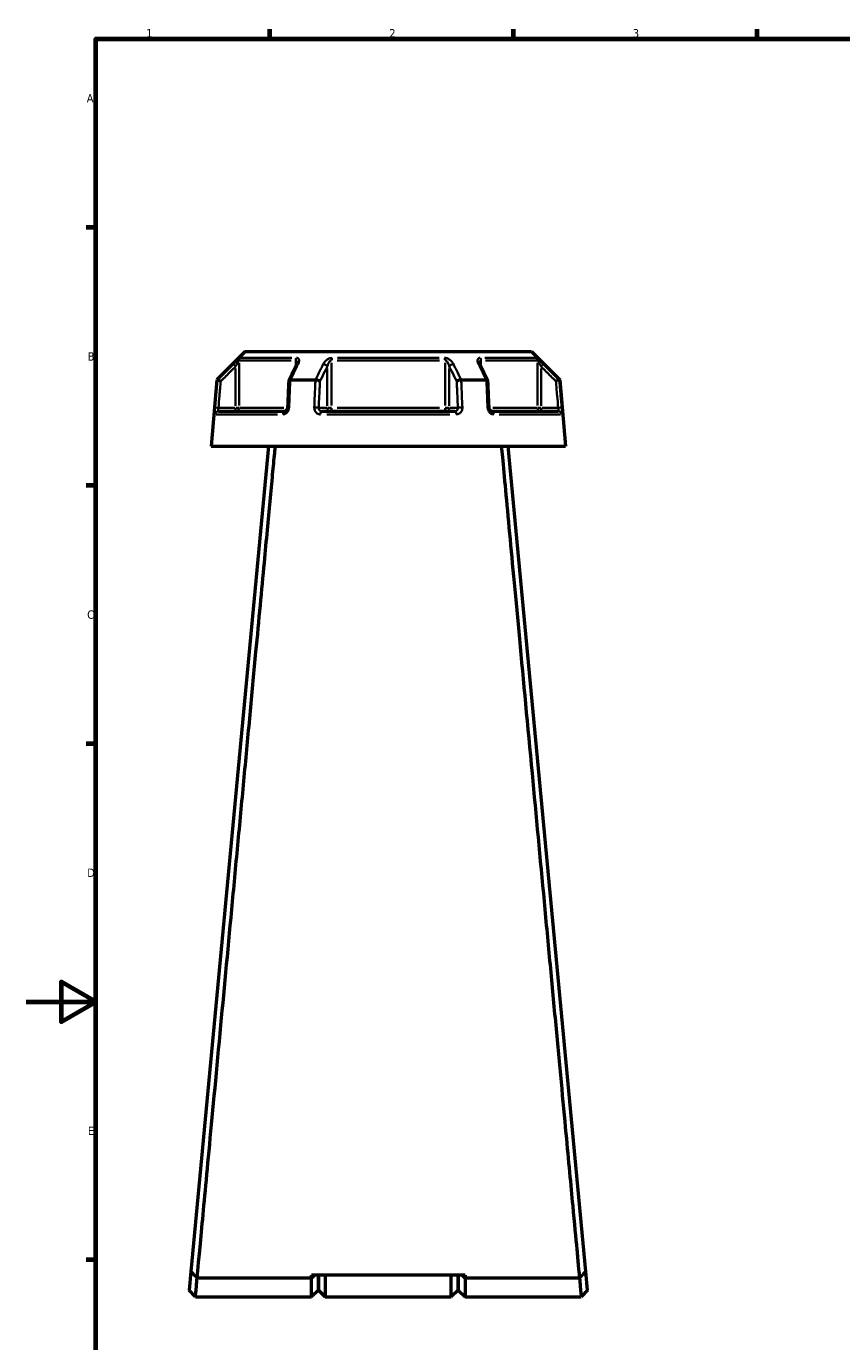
# Model space of a CAD drawing. Header units: millimetres. Extents: x 0 to 949, y -372 to 915.
# Tile 4 of 13: x 0 to 235, y 199 to 578. Entities that reach past the tile are written whole.
import ezdxf

# ---------------------------------------------------------------- set-up
doc = ezdxf.new("R2010")
doc.units = ezdxf.units.MM
for name, color, linetype, lineweight in [('Border (ANSI)', 7, 'Continuous', 70), ('Visible (ANSI)', 7, 'Continuous', 50), ('Visible Narrow (ANSI)', 7, 'Continuous', 35)]:
    doc.layers.add(name, color=color, linetype=linetype, lineweight=lineweight)
doc.styles.add('Note Text (ANSI)', font='tahoma.ttf')

# ---------------------------------------------------------------- blocks, each defined once
blk = doc.blocks.new('Borders Default Border')
at = {"layer": 'Border (ANSI)'}
for p, q in [((70.08, 574), (70.08, 576.8)), ((140.17, 574), (140.17, 576.8)), ((210.25, 574), (210.25, 576.8)), ((20, 519.75), (17.2, 519.75)), ((20, 445.5), (17.2, 445.5)), ((20, 371.25), (17.2, 371.25)), ((20, 222.75), (17.2, 222.75))]:
    blk.add_line(p, q, dxfattribs=at)
at = {"layer": 'Border (ANSI)', "flags": 128}
for points in [[(20, 20), (20, 574), (821, 574), (821, 20), (20, 20)], [(0, 297), (20, 297), (10, 302.77), (10, 291.23), (20, 297)]]:
    blk.add_lwpolyline(points, dxfattribs=at)
at = {"layer": 'Border (ANSI)', "color": 5, "true_color": 0x0000ff, "char_height": 2.4, "attachment_point": 7, "style": 'Note Text (ANSI)'}
for s, insert in [('1', (34.5, 574.4)), ('2', (104.4, 574.4)), ('3', (174.46, 574.35)), ('A', (17.38, 555.68)), ('B', (17.67, 481.43)), ('C', (17.51, 407.13)), ('D', (17.52, 332.93)), ('E', (17.71, 258.68))]:
    blk.add_mtext(s, dxfattribs=dict(at, insert=insert))

msp = doc.modelspace()

# ---------------------------------------------------------------- linework, layer by layer
at = {"layer": 'Visible (ANSI)'}
for p, q in [((62.96, 484.1), (54.79, 475.94)), ((62.96, 484.1), (145.29, 484.1)), ((145.29, 484.1), (153.46, 475.94)), ((54.79, 475.94), (53.13, 456.87)), ((54.79, 475.94), (54.97, 475.94)), ((75.95, 475.94), (83.15, 475.94)), ((125.1, 475.94), (132.31, 475.94)), ((153.28, 475.94), (153.46, 475.94)), ((153.46, 475.94), (155.13, 456.87)), ((55.3, 466.87), (74.43, 466.87)), ((85, 466.87), (123.26, 466.87)), ((133.82, 466.87), (152.96, 466.87)), ((69.63, 456.87), (47.31, 219.43)), ((53.13, 456.87), (155.13, 456.87)), ((160.94, 219.43), (138.63, 456.87)), ((47.31, 219.43), (46.81, 214.1)), ((49.14, 217.52), (49.14, 217.52)), ((82, 217.52), (49.14, 217.52)), ((126.25, 218.36), (82, 218.36)), ((82.88, 218.36), (82, 217.52)), ((82, 217.52), (82, 218.36)), ((82, 212.1), (82, 217.52)), ((84, 218.36), (84, 214.1)), ((84, 214.1), (84, 218.36)), ((86, 218.36), (86, 212.1)), ((122.25, 212.1), (122.25, 218.36)), ((124.25, 214.1), (124.25, 218.36)), ((124.25, 218.36), (124.25, 214.1)), ((126.25, 217.52), (125.37, 218.36)), ((126.25, 218.36), (126.25, 217.52)), ((126.25, 217.52), (126.25, 212.1)), ((159.11, 217.52), (126.25, 217.52)), ((159.12, 217.52), (159.12, 217.52)), ((161.44, 214.1), (160.94, 219.43)), ((48.63, 212.1), (46.81, 214.1)), ((48.63, 212.1), (82, 212.1)), ((84, 214.1), (82, 212.1)), ((84, 214.1), (86, 212.1)), ((86, 212.1), (122.25, 212.1)), ((124.25, 214.1), (122.25, 212.1)), ((124.25, 214.1), (126.25, 212.1)), ((126.25, 212.1), (159.63, 212.1)), ((161.44, 214.1), (159.63, 212.1))]:
    msp.add_line(p, q, dxfattribs=at)
for centre, major_axis, ratio, start_param, end_param in [((6306.24, -11597.89), (204.22, -17045.28), 0.508867, 3.918816, 3.919183), ((-5982.09, -11370.52), (201.71, 16724.34), 0.508925, 5.505632, 5.506006)]:
    msp.add_ellipse(centre, major_axis=major_axis, ratio=ratio, start_param=start_param, end_param=end_param, dxfattribs=at)
for points, knots in [([(77.88, 480.7), (77.88, 480.69), (77.88, 480.67), (77.87, 480.62), (77.87, 480.59), (77.85, 480.52), (77.84, 480.49), (77.82, 480.41), (77.8, 480.36), (77.76, 480.28), (77.74, 480.23), (77.72, 480.18)], [0.2026599, 0.2026599, 0.2026599, 0.2026599, 0.2312111, 0.2312111, 0.2597623, 0.2597623, 0.2883136, 0.2883136, 0.3168648, 0.3168648, 0.345416, 0.345416, 0.345416, 0.345416]), ([(130.54, 480.18), (130.51, 480.23), (130.49, 480.28), (130.45, 480.36), (130.44, 480.41), (130.41, 480.49), (130.4, 480.52), (130.39, 480.59), (130.38, 480.62), (130.38, 480.67), (130.37, 480.69), (130.37, 480.7)], [0, 0, 0, 0, 0.0285514, 0.0285514, 0.0571028, 0.0571028, 0.0856542, 0.0856542, 0.1142056, 0.1142056, 0.1427569, 0.1427569, 0.1427569, 0.1427569]), ([(55.93, 475.49), (55.93, 475.49), (55.93, 475.49), (55.81, 475.54), (55.69, 475.6), (55.47, 475.7), (55.37, 475.75), (55.19, 475.83), (55.12, 475.87), (55.01, 475.92), (54.98, 475.93), (54.97, 475.94)], [-0.1539536, -0.1539536, -0.1539536, -0.1539536, -0.1534779, -0.1534779, -0.1142003, -0.1142003, -0.0754364, -0.0754364, -0.0369534, -0.0369534, 0, 0, 0, 0]), ([(75.49, 475.71), (75.47, 475.19), (75.44, 474.67), (75.4, 473.63), (75.37, 473.11), (75.33, 472.08), (75.31, 471.56), (75.26, 470.52), (75.24, 470), (75.19, 468.96), (75.17, 468.44), (75.15, 467.92)], [0.7190295, 0.7190295, 0.7190295, 0.7190295, 0.8754989, 0.8754989, 1.0319683, 1.0319683, 1.1884377, 1.1884377, 1.3449072, 1.3449072, 1.5013766, 1.5013766, 1.5013766, 1.5013766]), ([(75.93, 475.94), (75.82, 475.93), (75.74, 475.92), (75.6, 475.87), (75.54, 475.83), (75.5, 475.77), (75.49, 475.74), (75.49, 475.71)], [-0.15383747, -0.15383747, -0.15383747, -0.15383747, -0.11679744, -0.11679744, -0.078224, -0.078224, -0.05525544, -0.05525544, -0.05525544, -0.05525544]), ([(84.45, 475.49), (84.45, 475.49), (84.45, 475.49), (84.38, 475.54), (84.31, 475.6), (84.12, 475.7), (84.01, 475.75), (83.77, 475.83), (83.65, 475.87), (83.4, 475.92), (83.28, 475.93), (83.17, 475.94)], [-0.1539536, -0.1539536, -0.1539536, -0.1539536, -0.1534782, -0.1534782, -0.1142004, -0.1142004, -0.0754369, -0.0754369, -0.0369535, -0.0369535, 0, 0, 0, 0]), ([(125.08, 475.94), (124.97, 475.93), (124.85, 475.92), (124.6, 475.87), (124.48, 475.83), (124.25, 475.75), (124.14, 475.7), (123.95, 475.6), (123.87, 475.54), (123.81, 475.49), (123.81, 475.49), (123.81, 475.49)], [-0.1538375, -0.1538375, -0.1538375, -0.1538375, -0.1167974, -0.1167974, -0.078224, -0.078224, -0.0393698, -0.0393698, 0, 0, 0.0004765, 0.0004765, 0.0004765, 0.0004765]), ([(132.77, 475.71), (132.76, 475.74), (132.76, 475.77), (132.71, 475.83), (132.66, 475.87), (132.52, 475.92), (132.43, 475.93), (132.33, 475.94)], [-0.09835181, -0.09835181, -0.09835181, -0.09835181, -0.07543689, -0.07543689, -0.03695354, -0.03695354, 0, 0, 0, 0]), ([(133.11, 467.92), (133.08, 468.44), (133.06, 468.96), (133.02, 470), (132.99, 470.52), (132.95, 471.56), (132.93, 472.08), (132.88, 473.11), (132.86, 473.63), (132.81, 474.67), (132.79, 475.19), (132.77, 475.71)], [1.2046153, 1.2046153, 1.2046153, 1.2046153, 1.3610848, 1.3610848, 1.5175542, 1.5175542, 1.6740236, 1.6740236, 1.830493, 1.830493, 1.9869624, 1.9869624, 1.9869624, 1.9869624]), ([(153.28, 475.94), (153.27, 475.93), (153.24, 475.92), (153.14, 475.87), (153.06, 475.83), (152.89, 475.75), (152.78, 475.7), (152.56, 475.6), (152.44, 475.54), (152.32, 475.49), (152.32, 475.49), (152.32, 475.49)], [-0.1538372, -0.1538372, -0.1538372, -0.1538372, -0.1167973, -0.1167973, -0.0782243, -0.0782243, -0.0393696, -0.0393696, 0, 0, 0.0004767, 0.0004767, 0.0004767, 0.0004767]), ([(75.15, 467.92), (75.14, 467.82), (75.13, 467.72), (75.08, 467.53), (75.04, 467.44), (74.96, 467.27), (74.91, 467.2), (74.81, 467.07), (74.76, 467.02), (74.65, 466.94), (74.6, 466.92), (74.51, 466.88), (74.46, 466.87), (74.43, 466.87)], [0, 0, 0, 0, 0.05067, 0.05067, 0.1008469, 0.1008469, 0.1507669, 0.1507669, 0.2013876, 0.2013876, 0.2558643, 0.2558643, 0.3148109, 0.3148109, 0.3148109, 0.3148109]), ([(133.82, 466.87), (133.79, 466.87), (133.74, 466.88), (133.63, 466.92), (133.57, 466.96), (133.45, 467.06), (133.4, 467.12), (133.3, 467.26), (133.25, 467.34), (133.18, 467.52), (133.15, 467.61), (133.12, 467.78), (133.11, 467.85), (133.11, 467.92)], [0, 0, 0, 0, 0.0629627, 0.0629627, 0.1259254, 0.1259254, 0.1789306, 0.1789306, 0.2291594, 0.2291594, 0.2791074, 0.2791074, 0.3148135, 0.3148135, 0.3148135, 0.3148135]), ([(49.14, 217.52), (49.16, 217.79), (49.2, 218.17), (49.45, 220.89), (49.88, 225.43), (51.09, 238.29), (51.85, 246.39), (53.7, 265.99), (54.79, 277.65), (57.04, 301.55), (58.17, 313.6), (59.33, 325.87), (59.9, 332), (60.48, 338.19), (61.64, 350.54), (62.22, 356.69), (63.36, 368.84), (63.93, 374.82), (65.02, 386.49), (65.55, 392.17), (66.5, 402.27), (66.92, 406.75), (67.73, 415.34), (68.11, 419.43), (69.09, 429.87), (69.65, 435.79), (70.4, 443.75), (70.64, 446.34), (71.08, 451.01), (71.27, 453.07), (71.51, 455.57), (71.57, 456.25), (71.63, 456.87)], [-3.051575, -3.051575, -3.051575, -3.051575, -2.978588, -2.978588, -2.641725, -2.641725, -2.322547, -2.322547, -1.985924, -1.985924, -1.684636, -1.684636, -1.684636, -1.533993, -1.533993, -1.383349, -1.383349, -1.232705, -1.232705, -1.082061, -1.082061, -0.954014, -0.954014, -0.825967, -0.825967, -0.608287, -0.608287, -0.487148, -0.487148, -0.366009, -0.366009, -0.317084, -0.317084, -0.317084, -0.317084]), ([(136.63, 456.87), (136.72, 455.91), (136.82, 454.82), (137.43, 448.35), (138.12, 440.91), (139.8, 423.01), (140.77, 412.73), (142.96, 389.45), (144.19, 376.32), (146.6, 350.62), (147.78, 338.14), (148.93, 325.87), (149.5, 319.73), (150.08, 313.65), (151.2, 301.74), (151.74, 295.91), (152.81, 284.62), (153.32, 279.16), (154.3, 268.75), (154.76, 263.79), (155.57, 255.19), (155.92, 251.46), (156.58, 244.51), (156.88, 241.28), (157.63, 233.32), (158.03, 229.11), (158.51, 223.95), (158.66, 222.39), (158.9, 219.84), (158.99, 218.86), (159.08, 217.91), (159.1, 217.69), (159.12, 217.52)], [0.317084, 0.317084, 0.317084, 0.317084, 0.392678, 0.392678, 0.728472, 0.728472, 1.046993, 1.046993, 1.383349, 1.383349, 1.684636, 1.684636, 1.684636, 1.83528, 1.83528, 1.985924, 1.985924, 2.136568, 2.136568, 2.287211, 2.287211, 2.415259, 2.415259, 2.543306, 2.543306, 2.760986, 2.760986, 2.882702, 2.882702, 3.004418, 3.004418, 3.051575, 3.051575, 3.051575, 3.051575]), ([(49.14, 217.52), (48.83, 217.84), (48.53, 218.16), (47.92, 218.79), (47.62, 219.11), (47.31, 219.43)], [-0.2847328, -0.2847328, -0.2847328, -0.2847328, -0.1431193, -0.1431193, 0, 0, 0, 0]), ([(48.63, 212.11), (48.63, 212.11), (48.63, 212.16), (48.68, 212.62), (48.77, 213.65), (48.99, 215.89), (49.06, 216.67), (49.14, 217.52)], [3.1415927, 3.1415927, 3.1415927, 3.1415927, 3.2904506, 3.2904506, 3.8301033, 3.8301033, 4.0645073, 4.0645073, 4.0645073, 4.0645073]), ([(159.11, 217.52), (159.19, 216.67), (159.27, 215.89), (159.48, 213.65), (159.58, 212.62), (159.62, 212.16), (159.63, 212.11), (159.63, 212.11)], [-4.0645073, -4.0645073, -4.0645073, -4.0645073, -3.8301033, -3.8301033, -3.2904506, -3.2904506, -3.1415927, -3.1415927, -3.1415927, -3.1415927]), ([(160.94, 219.43), (160.64, 219.11), (160.33, 218.79), (159.73, 218.16), (159.42, 217.84), (159.12, 217.52)], [-0.284723, -0.284723, -0.284723, -0.284723, -0.1423614, -0.1423614, 0, 0, 0, 0])]:
    msp.add_open_spline(points, degree=3, knots=knots, dxfattribs=at)
for points in [[(54.97, 475.94), (54.97, 475.94), (54.97, 475.94), (54.97, 475.94)], [(75.93, 475.94), (75.93, 475.94), (75.94, 475.94), (75.95, 475.94)], [(83.15, 475.94), (83.16, 475.94), (83.17, 475.94), (83.17, 475.94)], [(125.08, 475.94), (125.09, 475.94), (125.1, 475.94), (125.1, 475.94)], [(132.31, 475.94), (132.31, 475.94), (132.32, 475.94), (132.33, 475.94)], [(153.28, 475.94), (153.28, 475.94), (153.28, 475.94), (153.28, 475.94)], [(49.14, 217.52), (49.14, 217.52), (49.14, 217.52), (49.14, 217.52)], [(159.12, 217.52), (159.12, 217.52), (159.11, 217.52), (159.11, 217.52)]]:
    msp.add_open_spline(points, degree=3, dxfattribs=at)
at = {"layer": 'Visible Narrow (ANSI)'}
for p, q in [((61.19, 468.56), (61.19, 480.82)), ((76.2, 481.5), (61.45, 481.5)), ((61.74, 482.21), (76.38, 482.21)), ((77.49, 481.42), (77.49, 479.83)), ((87.82, 468.56), (87.82, 480.82)), ((118.87, 481.5), (89.38, 481.5)), ((89.48, 482.21), (118.77, 482.21)), ((120.43, 480.82), (120.43, 468.56)), ((130.76, 479.83), (130.76, 481.42)), ((131.87, 482.21), (146.51, 482.21)), ((146.8, 481.5), (132.06, 481.5)), ((147.07, 480.82), (147.07, 468.56)), ((59.5, 480.44), (60.15, 479.79)), ((60.2, 479.14), (60.2, 468.47)), ((86.58, 479.14), (86.58, 468.47)), ((121.67, 468.47), (121.67, 479.14)), ((148.06, 468.47), (148.06, 479.14)), ((148.11, 479.79), (148.75, 480.44)), ((55.19, 467.88), (54.28, 467.96)), ((72.25, 465.96), (54.6, 465.96)), ((59.95, 467.87), (55.51, 467.87)), ((60.2, 467.8), (60.2, 466.88)), ((61.18, 467.87), (60.27, 467.87)), ((61.42, 467.87), (74.03, 467.87)), ((86.46, 467.87), (84.24, 467.87)), ((121.78, 465.96), (86.47, 465.96)), ((87.75, 467.87), (86.62, 467.87)), ((89.38, 467.87), (118.87, 467.87)), ((121.64, 467.87), (120.5, 467.87)), ((124.02, 467.87), (121.8, 467.87)), ((134.22, 467.87), (146.83, 467.87)), ((153.66, 465.96), (136, 465.96)), ((147.98, 467.87), (147.08, 467.87)), ((148.06, 466.88), (148.06, 467.8)), ((152.74, 467.87), (148.3, 467.87)), ((153.97, 467.96), (153.06, 467.88))]:
    msp.add_line(p, q, dxfattribs=at)
for centre, major_axis, ratio, start_param, end_param in [((62.18, 481.5), (0, -1), 0.990496, 3.966261, 4.673119), ((78.11, 481.5), (0, 1), 0.614363, 0.824668, 1.531526), ((88.2, 481.5), (0, -1), 0.376133, 3.966261, 4.673119), ((120.06, 481.5), (0, 1), 0.376133, 4.751659, 5.458517), ((130.15, 481.5), (0, -1), 0.614363, 1.610066, 2.316925), ((146.07, 481.5), (0, 1), 0.990496, 4.751659, 5.458517), ((78.61, 479.73), (-0.894, 0.449), 0.613699, 5.504894, 6.242223), ((85.71, 479.73), (-0.894, 0.449), 0.613699, 3.902629, 5.257163), ((122.54, 479.73), (-0.894, -0.449), 0.613699, 4.167615, 5.522149), ((129.64, 479.73), (0.894, 0.449), 0.613699, 0.040963, 0.778291), ((55.3, 465.87), (0, 1), 0.992287, 0.074176, 1.409353), ((60.2, 467.87), (0, -1), 0.990496, 0.07854, 1.492257), ((74.43, 465.87), (0, 1), 0.603497, 0.074176, 1.409353), ((76.15, 467.87), (-0.999, 0.044), 0.075742, 5.369153, 6.235078), ((83.25, 467.87), (0.999, -0.044), 0.075742, 0.599633, 1.938295), ((85, 465.87), (0, 1), 0.38879, 0.074176, 1.409353), ((87.45, 467.87), (0, -1), 0.866025, 4.790929, 6.204645), ((87.45, 467.87), (0, -1), 0.376133, 0.07854, 1.492257), ((120.81, 467.87), (0, -1), 0.376133, 4.790929, 6.204645), ((120.81, 467.87), (0, -1), 0.866025, 0.07854, 1.492257), ((123.26, 465.87), (0, 1), 0.38879, 4.873832, 6.209009), ((125.01, 467.87), (0.999, 0.044), 0.075742, 1.203298, 2.54196), ((132.11, 467.87), (0.999, 0.044), 0.075742, 0.048107, 0.914032), ((133.82, 465.87), (0, 1), 0.603497, 4.873832, 6.209009), ((148.06, 467.87), (0, -1), 0.990496, 4.790929, 6.204645), ((152.96, 465.87), (0, 1), 0.992287, 4.873832, 6.209009)]:
    msp.add_ellipse(centre, major_axis=major_axis, ratio=ratio, start_param=start_param, end_param=end_param, dxfattribs=at)
for points, knots in [([(61.48, 482.21), (61.45, 482.21), (61.37, 482.17), (61.04, 481.92), (60.69, 481.59), (60.05, 480.99), (59.77, 480.72), (59.49, 480.44)], [-0.3454164, -0.3454164, -0.3454164, -0.3454164, -0.2762086, -0.2762086, -0.1173418, -0.1173418, 0, 0, 0, 0]), ([(60.2, 479.73), (60.34, 480.01), (60.48, 480.28), (60.79, 480.89), (60.97, 481.21), (61.14, 481.46), (61.17, 481.5), (61.19, 481.5)], [0, 0, 0, 0, 0.1173418, 0.1173418, 0.2762086, 0.2762086, 0.3454164, 0.3454164, 0.3454164, 0.3454164]), ([(77.49, 481.5), (77.53, 481.5), (77.56, 481.5), (77.64, 481.47), (77.68, 481.44), (77.76, 481.33), (77.8, 481.25), (77.85, 481.07), (77.87, 480.98), (77.88, 480.82), (77.88, 480.76), (77.88, 480.7)], [0, 0, 0, 0, 0.0258517, 0.0258517, 0.0672144, 0.0672144, 0.1228891, 0.1228891, 0.1744529, 0.1744529, 0.2026599, 0.2026599, 0.2026599, 0.2026599]), ([(78.2, 480.44), (78.31, 480.66), (78.39, 480.88), (78.47, 481.27), (78.48, 481.43), (78.44, 481.69), (78.4, 481.78), (78.3, 481.96), (78.23, 482.04), (78.05, 482.14), (77.97, 482.18), (77.81, 482.21), (77.74, 482.21), (77.67, 482.21)], [-0.345416, -0.345416, -0.345416, -0.345416, -0.2514166, -0.2514166, -0.1744529, -0.1744529, -0.1228891, -0.1228891, -0.0672144, -0.0672144, -0.0258517, -0.0258517, 0, 0, 0, 0]), ([(87.93, 482.21), (87.73, 482.21), (87.52, 482.17), (86.78, 481.94), (86.33, 481.6), (85.75, 480.99), (85.56, 480.72), (85.42, 480.44)], [-0.3454168, -0.3454168, -0.3454168, -0.3454168, -0.2810905, -0.2810905, -0.1173418, -0.1173418, 0, 0, 0, 0]), ([(86.58, 479.73), (86.65, 480.01), (86.74, 480.28), (87.03, 480.9), (87.26, 481.23), (87.62, 481.47), (87.72, 481.5), (87.82, 481.5)], [0, 0, 0, 0, 0.1173418, 0.1173418, 0.2810905, 0.2810905, 0.3454168, 0.3454168, 0.3454168, 0.3454168]), ([(122.84, 480.44), (122.72, 480.66), (122.58, 480.88), (122.26, 481.27), (122.09, 481.43), (121.77, 481.69), (121.63, 481.78), (121.32, 481.96), (121.15, 482.04), (120.84, 482.14), (120.7, 482.18), (120.49, 482.21), (120.4, 482.21), (120.32, 482.21)], [-0.345416, -0.345416, -0.345416, -0.345416, -0.2513157, -0.2513157, -0.1744041, -0.1744041, -0.1229221, -0.1229221, -0.0672144, -0.0672144, -0.0258517, -0.0258517, 0, 0, 0, 0]), ([(120.43, 481.5), (120.47, 481.5), (120.51, 481.5), (120.62, 481.47), (120.69, 481.44), (120.84, 481.33), (120.93, 481.25), (121.08, 481.07), (121.15, 480.98), (121.3, 480.72), (121.39, 480.56), (121.55, 480.18), (121.62, 479.96), (121.67, 479.73)], [0, 0, 0, 0, 0.0258517, 0.0258517, 0.0672144, 0.0672144, 0.1229221, 0.1229221, 0.1744041, 0.1744041, 0.2513157, 0.2513157, 0.345416, 0.345416, 0.345416, 0.345416]), ([(130.58, 482.21), (130.41, 482.21), (130.27, 482.18), (129.85, 481.95), (129.76, 481.61), (129.82, 480.99), (129.91, 480.72), (130.05, 480.44)], [-0.3454168, -0.3454168, -0.3454168, -0.3454168, -0.2827888, -0.2827888, -0.1173418, -0.1173418, 0, 0, 0, 0]), ([(130.37, 480.7), (130.37, 481), (130.42, 481.26), (130.61, 481.47), (130.68, 481.5), (130.76, 481.5)], [0.1427569, 0.1427569, 0.1427569, 0.1427569, 0.2827888, 0.2827888, 0.3454168, 0.3454168, 0.3454168, 0.3454168]), ([(148.76, 480.44), (148.54, 480.66), (148.31, 480.89), (147.91, 481.27), (147.74, 481.43), (147.46, 481.69), (147.35, 481.78), (147.15, 481.96), (147.05, 482.04), (146.91, 482.14), (146.86, 482.18), (146.8, 482.21), (146.79, 482.21), (146.77, 482.21)], [-0.3454158, -0.3454158, -0.3454158, -0.3454158, -0.2508172, -0.2508172, -0.1741557, -0.1741557, -0.1230504, -0.1230504, -0.0672144, -0.0672144, -0.0258517, -0.0258517, 0, 0, 0, 0]), ([(147.07, 481.5), (147.07, 481.5), (147.08, 481.5), (147.11, 481.47), (147.13, 481.44), (147.2, 481.33), (147.25, 481.25), (147.35, 481.07), (147.41, 480.98), (147.54, 480.73), (147.63, 480.56), (147.83, 480.18), (147.94, 479.96), (148.06, 479.73)], [0, 0, 0, 0, 0.0258517, 0.0258517, 0.0672144, 0.0672144, 0.1230504, 0.1230504, 0.1741557, 0.1741557, 0.2508172, 0.2508172, 0.3454158, 0.3454158, 0.3454158, 0.3454158]), ([(59.49, 480.44), (59.02, 479.97), (58.55, 479.5), (58.08, 479.03), (57.16, 478.11), (56.24, 477.2), (55.2, 476.17), (55.09, 476.05), (54.97, 475.94)], [-0.9791356, -0.9791356, -0.9791356, -0.9791356, -0.7792392, -0.7792392, -0.7792392, -0.3896196, -0.3896196, -0.3406539, -0.3406539, -0.3406539, -0.3406539]), ([(55.93, 475.49), (55.96, 475.52), (55.99, 475.54), (56.94, 476.49), (57.86, 477.41), (58.78, 478.32), (59.25, 478.79), (59.73, 479.26), (60.2, 479.73)], [0.3771163, 0.3771163, 0.3771163, 0.3771163, 0.3896196, 0.3896196, 0.7792392, 0.7792392, 0.7792392, 0.9791356, 0.9791356, 0.9791356, 0.9791356]), ([(75.95, 475.94), (76.46, 476.97), (76.98, 478), (77.5, 479.03), (77.73, 479.5), (77.97, 479.97), (78.2, 480.44)], [-1.3998325, -1.3998325, -1.3998325, -1.3998325, -0.9612568, -0.9612568, -0.9612568, -0.7613508, -0.7613508, -0.7613508, -0.7613508]), ([(85.42, 480.44), (85.18, 479.97), (84.94, 479.5), (84.71, 479.03), (84.19, 478), (83.67, 476.97), (83.15, 475.94)], [-1.9633043, -1.9633043, -1.9633043, -1.9633043, -1.7634161, -1.7634161, -1.7634161, -1.3248226, -1.3248226, -1.3248226, -1.3248226]), ([(84.45, 475.49), (84.92, 476.43), (85.4, 477.38), (85.87, 478.32), (86.11, 478.79), (86.34, 479.26), (86.58, 479.73)], [1.3612851, 1.3612851, 1.3612851, 1.3612851, 1.7634161, 1.7634161, 1.7634161, 1.9633043, 1.9633043, 1.9633043, 1.9633043]), ([(121.67, 479.73), (121.91, 479.26), (122.15, 478.79), (122.38, 478.32), (122.86, 477.38), (123.33, 476.43), (123.81, 475.49)], [0.7613508, 0.7613508, 0.7613508, 0.7613508, 0.961239, 0.961239, 0.961239, 1.3633701, 1.3633701, 1.3633701, 1.3633701]), ([(125.1, 475.94), (124.58, 476.97), (124.06, 478), (123.55, 479.03), (123.31, 479.5), (123.07, 479.97), (122.84, 480.44)], [-1.3998325, -1.3998325, -1.3998325, -1.3998325, -0.961239, -0.961239, -0.961239, -0.7613508, -0.7613508, -0.7613508, -0.7613508]), ([(130.05, 480.44), (130.29, 479.97), (130.52, 479.5), (130.76, 479.03), (131.27, 478), (131.79, 476.97), (132.31, 475.94)], [-1.9633043, -1.9633043, -1.9633043, -1.9633043, -1.7634048, -1.7634048, -1.7634048, -1.3248226, -1.3248226, -1.3248226, -1.3248226]), ([(148.06, 479.73), (148.53, 479.26), (149, 478.79), (149.47, 478.32), (150.39, 477.41), (151.31, 476.49), (152.26, 475.54), (152.29, 475.52), (152.32, 475.49)], [0.7613508, 0.7613508, 0.7613508, 0.7613508, 0.9612408, 0.9612408, 0.9612408, 1.3508636, 1.3508636, 1.3633701, 1.3633701, 1.3633701, 1.3633701]), ([(153.28, 475.94), (153.17, 476.05), (153.05, 476.17), (152.02, 477.2), (151.1, 478.11), (150.18, 479.03), (149.7, 479.5), (149.23, 479.97), (148.76, 480.44)], [-1.3998325, -1.3998325, -1.3998325, -1.3998325, -1.3508636, -1.3508636, -0.9612408, -0.9612408, -0.9612408, -0.7613508, -0.7613508, -0.7613508, -0.7613508]), ([(54.97, 475.94), (54.84, 474.43), (54.71, 472.93), (54.58, 471.42), (54.47, 470.27), (54.37, 469.12), (54.27, 467.96)], [-2.0050197, -2.0050197, -2.0050197, -2.0050197, -1.5521128, -1.5521128, -1.5521128, -1.2046153, -1.2046153, -1.2046153, -1.2046153]), ([(55.26, 467.87), (55.37, 469.03), (55.47, 470.18), (55.57, 471.34), (55.69, 472.72), (55.81, 474.1), (55.93, 475.49)], [1.2046153, 1.2046153, 1.2046153, 1.2046153, 1.5521128, 1.5521128, 1.5521128, 1.9686693, 1.9686693, 1.9686693, 1.9686693]), ([(75.58, 467.96), (75.63, 469.12), (75.68, 470.27), (75.73, 471.42), (75.79, 472.93), (75.86, 474.43), (75.93, 475.94)], [-1.5013766, -1.5013766, -1.5013766, -1.5013766, -1.1538791, -1.1538791, -1.1538791, -0.7009723, -0.7009723, -0.7009723, -0.7009723]), ([(83.17, 475.94), (83.11, 474.43), (83.04, 472.93), (82.97, 471.42), (82.92, 470.27), (82.87, 469.12), (82.82, 467.96)], [-2.0050197, -2.0050197, -2.0050197, -2.0050197, -1.5521128, -1.5521128, -1.5521128, -1.2046153, -1.2046153, -1.2046153, -1.2046153]), ([(84.11, 467.87), (84.16, 469.03), (84.21, 470.18), (84.26, 471.34), (84.33, 472.72), (84.39, 474.1), (84.45, 475.49)], [1.2046153, 1.2046153, 1.2046153, 1.2046153, 1.5521128, 1.5521128, 1.5521128, 1.9686693, 1.9686693, 1.9686693, 1.9686693]), ([(123.81, 475.49), (123.87, 474.1), (123.93, 472.72), (123.99, 471.34), (124.04, 470.18), (124.09, 469.03), (124.14, 467.87)], [0.7373226, 0.7373226, 0.7373226, 0.7373226, 1.1538791, 1.1538791, 1.1538791, 1.5013766, 1.5013766, 1.5013766, 1.5013766]), ([(125.43, 467.96), (125.38, 469.12), (125.33, 470.27), (125.28, 471.42), (125.21, 472.93), (125.15, 474.43), (125.08, 475.94)], [-1.5013766, -1.5013766, -1.5013766, -1.5013766, -1.1538791, -1.1538791, -1.1538791, -0.7009723, -0.7009723, -0.7009723, -0.7009723]), ([(132.33, 475.94), (132.39, 474.43), (132.46, 472.93), (132.53, 471.42), (132.58, 470.27), (132.63, 469.12), (132.68, 467.96)], [-2.0050197, -2.0050197, -2.0050197, -2.0050197, -1.5521128, -1.5521128, -1.5521128, -1.2046153, -1.2046153, -1.2046153, -1.2046153]), ([(152.32, 475.49), (152.44, 474.1), (152.56, 472.72), (152.69, 471.34), (152.79, 470.18), (152.89, 469.03), (152.99, 467.87)], [0.7373226, 0.7373226, 0.7373226, 0.7373226, 1.1538791, 1.1538791, 1.1538791, 1.5013766, 1.5013766, 1.5013766, 1.5013766]), ([(153.98, 467.96), (153.88, 469.12), (153.78, 470.27), (153.68, 471.42), (153.55, 472.93), (153.41, 474.43), (153.28, 475.94)], [-1.5013766, -1.5013766, -1.5013766, -1.5013766, -1.1538791, -1.1538791, -1.1538791, -0.7009723, -0.7009723, -0.7009723, -0.7009723]), ([(54.27, 467.96), (54.23, 467.49), (54.2, 467.02), (54.2, 466.39), (54.21, 466.19), (54.26, 466), (54.28, 465.96), (54.31, 465.96)], [-0.3148129, -0.3148129, -0.3148129, -0.3148129, -0.1729885, -0.1729885, -0.066534, -0.066534, 0, 0, 0, 0]), ([(55.3, 466.87), (55.27, 466.87), (55.25, 466.89), (55.2, 466.99), (55.19, 467.09), (55.2, 467.4), (55.22, 467.64), (55.26, 467.87)], [0, 0, 0, 0, 0.066534, 0.066534, 0.1729885, 0.1729885, 0.3148129, 0.3148129, 0.3148129, 0.3148129]), ([(73.83, 465.96), (74.18, 465.96), (74.53, 466.1), (75.02, 466.52), (75.19, 466.73), (75.41, 467.16), (75.48, 467.36), (75.55, 467.7), (75.57, 467.83), (75.58, 467.96)], [-0.3148109, -0.3148109, -0.3148109, -0.3148109, -0.1865568, -0.1865568, -0.1036426, -0.1036426, -0.0398626, -0.0398626, 0, 0, 0, 0]), ([(82.82, 467.96), (82.81, 467.67), (82.86, 467.38), (83.08, 466.82), (83.27, 466.55), (83.7, 466.19), (83.92, 466.08), (84.3, 465.98), (84.46, 465.96), (84.61, 465.96)], [-0.314814, -0.314814, -0.314814, -0.314814, -0.2278058, -0.2278058, -0.1265588, -0.1265588, -0.0486765, -0.0486765, 0, 0, 0, 0]), ([(85, 466.87), (84.92, 466.87), (84.84, 466.88), (84.64, 466.93), (84.53, 466.99), (84.31, 467.17), (84.22, 467.3), (84.12, 467.59), (84.1, 467.73), (84.11, 467.87)], [0, 0, 0, 0, 0.0486765, 0.0486765, 0.1265588, 0.1265588, 0.2278058, 0.2278058, 0.314814, 0.314814, 0.314814, 0.314814]), ([(124.14, 467.87), (124.15, 467.81), (124.15, 467.74), (124.13, 467.57), (124.1, 467.47), (124.01, 467.26), (123.93, 467.16), (123.67, 466.94), (123.47, 466.87), (123.26, 466.87)], [0, 0, 0, 0, 0.0398263, 0.0398263, 0.1035483, 0.1035483, 0.1863869, 0.1863869, 0.314811, 0.314811, 0.314811, 0.314811]), ([(123.65, 465.96), (124.05, 465.96), (124.44, 466.1), (124.95, 466.52), (125.12, 466.73), (125.32, 467.16), (125.38, 467.36), (125.43, 467.7), (125.44, 467.83), (125.43, 467.96)], [-0.314811, -0.314811, -0.314811, -0.314811, -0.1863869, -0.1863869, -0.1035483, -0.1035483, -0.0398263, -0.0398263, 0, 0, 0, 0]), ([(132.68, 467.96), (132.68, 467.86), (132.69, 467.75), (132.79, 467.23), (132.97, 466.84), (133.43, 466.32), (133.68, 466.15), (134.1, 465.99), (134.26, 465.96), (134.43, 465.96)], [-0.3148135, -0.3148135, -0.3148135, -0.3148135, -0.282847, -0.282847, -0.1571372, -0.1571372, -0.0604374, -0.0604374, 0, 0, 0, 0]), ([(152.99, 467.87), (153, 467.81), (153.01, 467.74), (153.03, 467.58), (153.05, 467.48), (153.06, 467.26), (153.06, 467.16), (153.05, 466.97), (153.02, 466.9), (152.97, 466.88), (152.97, 466.87), (152.96, 466.87)], [0, 0, 0, 0, 0.0395748, 0.0395748, 0.1028944, 0.1028944, 0.1852099, 0.1852099, 0.2922201, 0.2922201, 0.3148111, 0.3148111, 0.3148111, 0.3148111]), ([(153.94, 465.96), (153.95, 465.96), (153.96, 465.97), (154.01, 466.01), (154.04, 466.15), (154.06, 466.53), (154.05, 466.74), (154.04, 467.16), (154.03, 467.36), (154, 467.7), (153.99, 467.83), (153.98, 467.96)], [-0.3148111, -0.3148111, -0.3148111, -0.3148111, -0.2922201, -0.2922201, -0.1852099, -0.1852099, -0.1028944, -0.1028944, -0.0395748, -0.0395748, 0, 0, 0, 0])]:
    msp.add_open_spline(points, degree=3, knots=knots, dxfattribs=at)

# ---------------------------------------------------------------- block references
msp.add_blockref('Borders Default Border', (0, 0))

doc.saveas('drawing.dxf')
